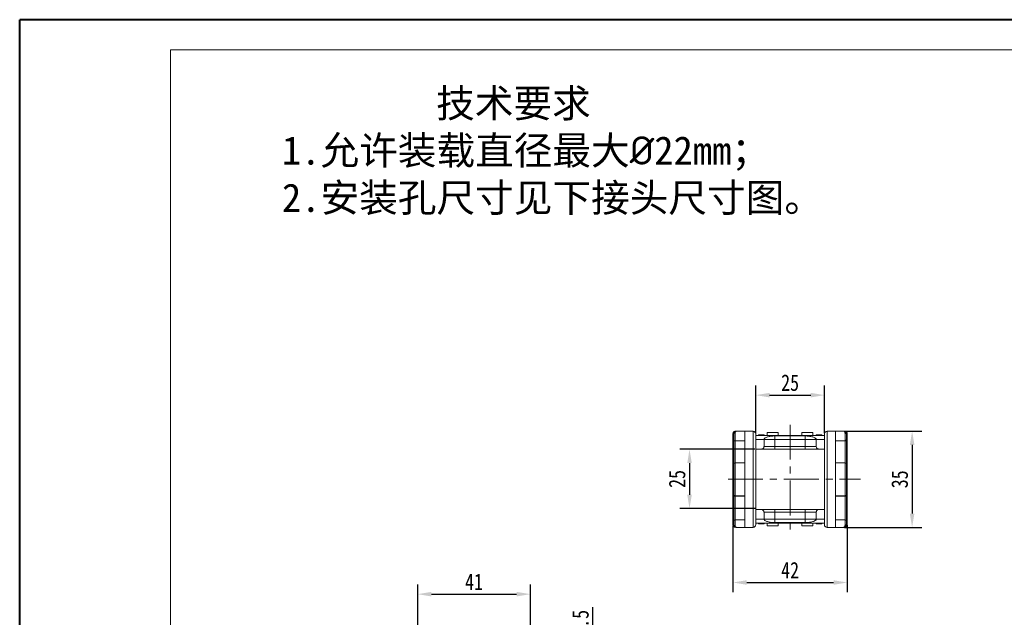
# Model space of a CAD drawing. Header units: millimetres. Extents: x 3117 to 4040, y -135 to 518.
# Tile 5 of 38: x 3117 to 3475, y 300 to 518. Entities that reach past the tile are written whole.
import ezdxf

# ---------------------------------------------------------------- set-up
doc = ezdxf.new("R2010")
doc.units = ezdxf.units.MM
doc.linetypes.add('CENTERX2', pattern=[20.32, 12.7, -2.54, 2.54, -2.54])
doc.styles.get("Standard").update_dxf_attribs({"font": '仿宋_GB2312.ttf', "width": 0.8})
doc.styles.add('样式 6', font='仿宋_GB2312.ttf')
doc.dimstyles.new('副本 ISO-25.1', dxfattribs={"dimtxt": 6, "dimasz": 5, "dimexe": 3.5, "dimexo": 0.625, "dimgap": 1.5, "dimtad": 1, "dimdsep": 46, "dimtxsty": 'Standard', "dimcen": 2.5, "dimadec": 0, "dimazin": 0, "dimtfac": 1, "dimtmove": 0, "dimatfit": 3, "dimfxl": 0, "dimarcsym": 0})

# ---------------------------------------------------------------- blocks, each defined once
blk = doc.blocks.new('*D1897')
at = {"color": 0, "lineweight": -2}
for p, q in [((3261.51, 278.46), (3261.51, 311.91)), ((3302.51, 278.46), (3302.51, 311.91)), ((3266.51, 308.41), (3297.51, 308.41))]:
    blk.add_line(p, q, dxfattribs=at)
at = {"color": 0, "lineweight": 9}
for points in [[(3266.51, 309.24), (3266.51, 307.57), (3261.51, 308.41)], [(3297.51, 309.24), (3297.51, 307.57), (3302.51, 308.41)]]:
    blk.add_solid(points, dxfattribs=at)
at = {"layer": 'Defpoints', "color": 0, "lineweight": 9}
for p in [(3302.51, 308.41), (3261.51, 277.84), (3302.51, 277.84)]:
    blk.add_point(p, dxfattribs=at)
at = {"color": 0, "lineweight": 9, "insert": (3282.01, 312.91), "char_height": 6, "attachment_point": 5}
blk.add_mtext('41', dxfattribs=at)
blk = doc.blocks.new('*D1898')
at = {"color": 0, "lineweight": -2}
for p, q in [((3325.28, 283.66), (3325.28, 303.64)), ((3302.04, 278.66), (3328.78, 278.66)), ((3325.28, 267.16), (3325.28, 278.66)), ((3295.05, 267.16), (3328.78, 267.16)), ((3325.28, 262.16), (3325.28, 257.16))]:
    blk.add_line(p, q, dxfattribs=at)
at = {"color": 0, "lineweight": 9}
for points in [[(3324.45, 283.66), (3326.12, 283.66), (3325.28, 278.66)], [(3324.45, 262.16), (3326.12, 262.16), (3325.28, 267.16)]]:
    blk.add_solid(points, dxfattribs=at)
at = {"layer": 'Defpoints', "color": 0, "lineweight": 9}
for p in [(3301.42, 278.66), (3325.28, 278.66), (3294.42, 267.16)]:
    blk.add_point(p, dxfattribs=at)
at = {"color": 0, "lineweight": 9, "insert": (3320.78, 296.15), "char_height": 6, "attachment_point": 5, "rotation": 90}
blk.add_mtext('11.5', dxfattribs=at)
blk = doc.blocks.new('*D1883')
at = {"color": 0, "lineweight": -2}
for p, q in [((3384.21, 361.15), (3356.96, 361.15)), ((3360.46, 356.15), (3360.46, 344.59)), ((3384.35, 339.59), (3356.96, 339.59))]:
    blk.add_line(p, q, dxfattribs=at)
at = {"color": 0, "lineweight": 9}
for points in [[(3359.63, 356.15), (3361.29, 356.15), (3360.46, 361.15)], [(3359.63, 344.59), (3361.29, 344.59), (3360.46, 339.59)]]:
    blk.add_solid(points, dxfattribs=at)
at = {"layer": 'Defpoints', "color": 0, "lineweight": 9}
for p in [(3384.84, 361.15), (3360.46, 339.59), (3384.98, 339.59)]:
    blk.add_point(p, dxfattribs=at)
at = {"color": 0, "lineweight": 9, "insert": (3355.96, 350.37), "char_height": 6, "attachment_point": 5, "rotation": 90}
blk.add_mtext('25', dxfattribs=at)
blk = doc.blocks.new('*D1884')
at = {"color": 0, "lineweight": -2}
for p, q in [((3416.91, 367.74), (3445, 367.74)), ((3441.5, 362.74), (3441.5, 337.74)), ((3416.91, 332.74), (3445, 332.74))]:
    blk.add_line(p, q, dxfattribs=at)
at = {"color": 0, "lineweight": 9}
for points in [[(3440.67, 362.74), (3442.34, 362.74), (3441.5, 367.74)], [(3440.67, 337.74), (3442.34, 337.74), (3441.5, 332.74)]]:
    blk.add_solid(points, dxfattribs=at)
at = {"layer": 'Defpoints', "color": 0, "lineweight": 9}
for p in [(3416.28, 367.74), (3416.28, 332.74), (3441.5, 332.74)]:
    blk.add_point(p, dxfattribs=at)
at = {"color": 0, "lineweight": 9, "insert": (3437, 350.24), "char_height": 6, "attachment_point": 5, "rotation": 90}
blk.add_mtext('35', dxfattribs=at)
blk = doc.blocks.new('*D1899')
at = {"color": 0, "lineweight": -2}
for p, q in [((3384.58, 367.09), (3384.58, 384.39)), ((3409.58, 367.09), (3409.58, 384.39)), ((3389.58, 380.89), (3404.58, 380.89))]:
    blk.add_line(p, q, dxfattribs=at)
at = {"color": 0, "lineweight": 9}
for points in [[(3389.58, 381.72), (3389.58, 380.05), (3384.58, 380.89)], [(3404.58, 381.72), (3404.58, 380.05), (3409.58, 380.89)]]:
    blk.add_solid(points, dxfattribs=at)
at = {"layer": 'Defpoints', "color": 0, "lineweight": 9}
for p in [(3409.58, 380.89), (3384.58, 366.46), (3409.58, 366.46)]:
    blk.add_point(p, dxfattribs=at)
at = {"color": 0, "lineweight": 9, "insert": (3397.08, 385.39), "char_height": 6, "attachment_point": 5}
blk.add_mtext('25', dxfattribs=at)
blk = doc.blocks.new('*D1900')
at = {"color": 0, "lineweight": -2}
for p, q in [((3417.88, 333.52), (3417.88, 309.15)), ((3376.28, 333.32), (3376.28, 309.15)), ((3381.28, 312.65), (3412.88, 312.65))]:
    blk.add_line(p, q, dxfattribs=at)
at = {"color": 0, "lineweight": 9}
for points in [[(3381.28, 313.48), (3381.28, 311.82), (3376.28, 312.65)], [(3412.88, 313.48), (3412.88, 311.82), (3417.88, 312.65)]]:
    blk.add_solid(points, dxfattribs=at)
at = {"layer": 'Defpoints', "color": 0, "lineweight": 9}
for p in [(3376.28, 333.95), (3417.88, 334.14), (3417.88, 312.65)]:
    blk.add_point(p, dxfattribs=at)
at = {"color": 0, "lineweight": 9, "insert": (3397.08, 317.15), "char_height": 6, "attachment_point": 5}
blk.add_mtext('42', dxfattribs=at)

msp = doc.modelspace()

# ---------------------------------------------------------------- linework, layer by layer
at = {"color": 7, "lineweight": 40}
for p in [(3116.593, -134.541), (4038.833, 517.615)]:
    msp.add_line(p, (3116.593, 517.615), dxfattribs=at)
at = {"color": 7, "lineweight": 13}
for p in [(3171.488, -123.562), (4027.854, 506.635)]:
    msp.add_line(p, (3171.488, 506.635), dxfattribs=at)
at = {"color": 1, "linetype": 'CENTERX2', "lineweight": 13}
for p, q in [((3397.078, 370.098), (3397.078, 330.38)), ((3374.479, 350.239), (3422.654, 350.239))]:
    msp.add_line(p, q, dxfattribs=at)
at = {"color": 7, "linetype": 'Continuous', "lineweight": 15}
for p, q in [((3376.278, 356.339), (3376.278, 366.739)), ((3377.078, 367.072), (3377.078, 364.189)), ((3377.278, 367.739), (3377.578, 367.739)), ((3380.578, 367.739), (3377.578, 367.739)), ((3380.578, 367.739), (3380.578, 332.739)), ((3383.578, 367.739), (3380.578, 367.739)), ((3383.578, 367.739), (3383.578, 332.739)), ((3397.078, 366.239), (3384.578, 366.239)), ((3384.578, 366.204), (3397.078, 366.204)), ((3385.553, 366.439), (3385.553, 366.239)), ((3386.175, 366.439), (3386.175, 366.239)), ((3386.666, 366.439), (3386.666, 366.239)), ((3387.118, 366.439), (3387.066, 366.439)), ((3387.072, 366.439), (3387.072, 366.239)), ((3387.578, 366.439), (3387.578, 366.239)), ((3388.778, 367.239), (3392.778, 367.239)), ((3388.778, 366.239), (3388.778, 367.239)), ((3397.078, 366.031), (3391.578, 366.031)), ((3391.578, 364.739), (3391.578, 366.031)), ((3392.778, 367.239), (3392.778, 366.239)), ((3409.578, 366.239), (3397.078, 366.239)), ((3397.078, 366.204), (3409.578, 366.204)), ((3402.578, 366.031), (3397.078, 366.031)), ((3401.378, 367.239), (3405.378, 367.239)), ((3401.378, 366.239), (3401.378, 367.239)), ((3402.578, 364.739), (3402.578, 366.031)), ((3405.378, 367.239), (3405.378, 366.239)), ((3406.578, 366.439), (3406.578, 366.239)), ((3407.182, 366.439), (3407.182, 366.239)), ((3407.219, 366.439), (3407.182, 366.439)), ((3407.219, 366.439), (3407.219, 366.239)), ((3407.405, 366.439), (3407.405, 366.239)), ((3407.728, 366.439), (3407.728, 366.239)), ((3408.578, 366.439), (3408.578, 366.239)), ((3408.604, 366.439), (3408.604, 366.239)), ((3410.578, 332.739), (3410.578, 367.739)), ((3413.578, 367.739), (3410.578, 367.739)), ((3413.578, 332.739), (3413.578, 367.739)), ((3416.578, 367.739), (3413.578, 367.739)), ((3416.578, 367.739), (3416.878, 367.739)), ((3417.078, 364.189), (3417.078, 367.072)), ((3417.878, 366.739), (3417.878, 356.339)), ((3377.078, 364.189), (3380.578, 364.189)), ((3377.078, 356.239), (3377.078, 364.189)), ((3384.578, 364.739), (3387.578, 364.739)), ((3387.578, 364.739), (3391.578, 364.739)), ((3387.578, 364.739), (3387.578, 362.239)), ((3391.578, 362.239), (3387.578, 362.239)), ((3391.578, 364.739), (3391.578, 362.239)), ((3391.578, 364.739), (3397.078, 364.739)), ((3391.578, 362.239), (3391.578, 361.239)), ((3397.078, 362.239), (3391.578, 362.239)), ((3397.078, 364.739), (3402.578, 364.739)), ((3402.578, 362.239), (3397.078, 362.239)), ((3402.578, 364.739), (3406.578, 364.739)), ((3402.578, 362.239), (3402.578, 364.739)), ((3406.578, 362.239), (3402.578, 362.239)), ((3402.578, 362.239), (3402.578, 361.239)), ((3409.578, 364.739), (3406.578, 364.739)), ((3406.578, 362.239), (3406.578, 364.739)), ((3413.578, 364.189), (3417.078, 364.189)), ((3417.078, 364.189), (3417.078, 356.239)), ((3384.578, 361.239), (3386.578, 361.239)), ((3391.578, 361.239), (3397.078, 361.239)), ((3397.078, 361.239), (3402.578, 361.239)), ((3407.578, 361.239), (3409.578, 361.239)), ((3376.578, 356.339), (3376.278, 356.339)), ((3376.278, 344.139), (3376.278, 356.339)), ((3380.578, 356.239), (3377.078, 356.239)), ((3377.078, 356.239), (3377.078, 350.239)), ((3417.078, 356.239), (3413.578, 356.239)), ((3417.078, 344.239), (3417.078, 356.239)), ((3417.878, 356.339), (3417.578, 356.339)), ((3417.878, 356.339), (3417.878, 344.139)), ((3377.078, 350.239), (3377.078, 344.239)), ((3376.278, 344.139), (3376.578, 344.139)), ((3376.278, 333.739), (3376.278, 344.139)), ((3376.578, 344.668), (3376.578, 343.972)), ((3377.078, 344.239), (3380.578, 344.239)), ((3377.078, 344.142), (3377.078, 344.239)), ((3377.078, 344.142), (3380.578, 344.142)), ((3377.078, 335.417), (3377.078, 344.142)), ((3413.578, 344.239), (3417.078, 344.239)), ((3417.078, 344.142), (3413.578, 344.142)), ((3417.078, 344.239), (3417.078, 344.142)), ((3417.078, 344.142), (3417.078, 335.417)), ((3417.578, 343.972), (3417.578, 344.668)), ((3417.578, 344.139), (3417.878, 344.139)), ((3417.878, 344.139), (3417.878, 333.739)), ((3376.578, 343.972), (3376.578, 335.247)), ((3417.578, 335.247), (3417.578, 343.972)), ((3384.578, 339.239), (3386.578, 339.239)), ((3387.578, 338.239), (3387.578, 335.739)), ((3387.578, 338.239), (3391.578, 338.239)), ((3391.578, 338.239), (3391.578, 339.239)), ((3397.078, 339.239), (3391.578, 339.239)), ((3391.578, 338.239), (3391.578, 335.739)), ((3391.578, 338.239), (3397.078, 338.239)), ((3402.578, 339.239), (3397.078, 339.239)), ((3397.078, 338.239), (3402.578, 338.239)), ((3402.578, 338.239), (3402.578, 339.239)), ((3402.578, 338.239), (3406.578, 338.239)), ((3402.578, 335.739), (3402.578, 338.239)), ((3406.578, 335.739), (3406.578, 338.239)), ((3409.578, 339.239), (3407.578, 339.239)), ((3376.578, 335.247), (3376.578, 334.739)), ((3377.078, 335.417), (3377.078, 333.406)), ((3380.578, 335.417), (3377.078, 335.417)), ((3384.578, 335.739), (3387.578, 335.739)), ((3397.078, 334.274), (3384.578, 334.274)), ((3384.578, 334.239), (3397.078, 334.239)), ((3385.553, 334.039), (3385.553, 334.239)), ((3385.578, 334.039), (3385.578, 334.239)), ((3386.429, 334.039), (3386.429, 334.239)), ((3386.752, 334.039), (3386.752, 334.239)), ((3386.937, 334.039), (3386.937, 334.239)), ((3386.937, 334.039), (3386.975, 334.039)), ((3386.975, 334.039), (3386.975, 334.239)), ((3391.578, 335.739), (3387.578, 335.739)), ((3387.578, 334.039), (3387.578, 334.239)), ((3388.778, 334.239), (3388.778, 333.239)), ((3391.578, 335.739), (3391.578, 334.447)), ((3397.078, 335.739), (3391.578, 335.739)), ((3391.578, 334.447), (3397.078, 334.447)), ((3392.778, 334.239), (3392.778, 333.239)), ((3402.578, 335.739), (3397.078, 335.739)), ((3397.078, 334.447), (3402.578, 334.447)), ((3409.578, 334.274), (3397.078, 334.274)), ((3397.078, 334.239), (3409.578, 334.239)), ((3401.378, 333.239), (3401.378, 334.239)), ((3402.578, 334.447), (3402.578, 335.739)), ((3406.578, 335.739), (3402.578, 335.739)), ((3405.378, 334.239), (3405.378, 333.239)), ((3406.578, 335.739), (3409.578, 335.739)), ((3406.578, 334.039), (3406.578, 334.239)), ((3406.758, 334.039), (3406.792, 334.039)), ((3407.085, 334.039), (3407.085, 334.239)), ((3407.458, 334.039), (3407.512, 334.039)), ((3407.491, 334.039), (3407.491, 334.239)), ((3407.519, 334.039), (3407.529, 334.039)), ((3407.982, 334.039), (3407.982, 334.239)), ((3408.604, 334.039), (3408.604, 334.239)), ((3417.078, 335.417), (3413.578, 335.417)), ((3417.078, 333.406), (3417.078, 335.417)), ((3417.578, 334.739), (3417.578, 335.247)), ((3377.578, 332.739), (3377.278, 332.739)), ((3377.578, 332.739), (3380.578, 332.739)), ((3380.578, 332.739), (3383.578, 332.739)), ((3392.778, 333.239), (3388.778, 333.239)), ((3405.378, 333.239), (3401.378, 333.239)), ((3410.578, 332.739), (3413.578, 332.739)), ((3413.578, 332.739), (3416.578, 332.739)), ((3416.878, 332.739), (3416.578, 332.739))]:
    msp.add_line(p, q, dxfattribs=at)
at = {"color": 7, "linetype": 'Continuous', "lineweight": 15, "flags": 128}
for points in [[(3377.078, 344.142), (3376.981, 344.138), (3376.887, 344.129), (3376.801, 344.113), (3376.725, 344.092), (3376.663, 344.066), (3376.617, 344.037), (3376.588, 344.005), (3376.578, 343.972)], [(3417.078, 344.142), (3417.176, 344.138), (3417.27, 344.129), (3417.356, 344.113), (3417.432, 344.092), (3417.494, 344.066), (3417.54, 344.037), (3417.569, 344.005), (3417.578, 343.972)], [(3377.078, 335.417), (3376.981, 335.413), (3376.887, 335.404), (3376.801, 335.388), (3376.725, 335.367), (3376.663, 335.341), (3376.617, 335.312), (3376.588, 335.28), (3376.578, 335.247)], [(3417.578, 335.247), (3417.569, 335.28), (3417.54, 335.312), (3417.494, 335.341), (3417.432, 335.367), (3417.356, 335.388), (3417.27, 335.404), (3417.176, 335.413), (3417.078, 335.417)]]:
    msp.add_lwpolyline(points, dxfattribs=at)
at = {"color": 7, "linetype": 'Continuous', "lineweight": 15}
for centre, radius, start, end in [((3377.009, 366.635), 0.443, 80.98068, 166.39946), ((3383.578, 366.739), 1, 0, 90), ((3410.578, 366.739), 1, 90, 180), ((3417.148, 366.635), 0.443, 13.60054, 99.01932), ((3377.029, 364.641), 0.455, 188.14488, 276.30375), ((3417.128, 364.641), 0.455, 263.69625, 351.85512), ((3377.078, 355.739), 0.5, 90, 180), ((3417.078, 355.739), 0.5, 0, 90), ((3377.078, 344.739), 0.5, 180, 270), ((3417.078, 344.739), 0.5, 270, 0), ((3377.009, 333.843), 0.443, 193.60053, 279.01929), ((3383.578, 333.739), 1, 270, 0), ((3410.578, 333.739), 1, 180, 270), ((3417.148, 333.843), 0.443, 260.98068, 346.39946)]:
    msp.add_arc(centre, radius, start, end, dxfattribs=at)
for points, knots in [([(3376.278, 366.739), (3376.29, 366.852), (3376.312, 367.076), (3376.484, 367.376), (3376.738, 367.602), (3377.019, 367.722), (3377.205, 367.734), (3377.278, 367.739)], [0, 0, 0, 0, 0.2146939, 0.4293877, 0.6440816, 0.8587754, 1, 1, 1, 1]), ([(3376.578, 366.739), (3376.595, 366.874), (3376.631, 367.162), (3376.881, 367.488), (3377.211, 367.7), (3377.456, 367.726), (3377.578, 367.739)], [0, 0, 0, 0, 0.23435876, 0.49821551, 0.74848117, 1, 1, 1, 1]), ([(3376.578, 365.739), (3376.578, 365.628), (3376.578, 365.406), (3376.578, 365.091), (3376.578, 364.803), (3376.578, 364.652), (3376.578, 364.577)], [0, 0, 0, 0, 0.2498972, 0.4999949, 0.7498974, 1, 1, 1, 1]), ([(3377.578, 367.739), (3377.535, 367.735), (3377.456, 367.727), (3377.344, 367.667), (3377.224, 367.558), (3377.11, 367.374), (3377.088, 367.166), (3377.078, 367.072)], [0, 0, 0, 0, 0.185748, 0.340653, 0.4998035, 0.7735576, 1, 1, 1, 1]), ([(3384.578, 366.739), (3384.578, 366.726), (3384.578, 366.699), (3384.578, 366.48), (3384.578, 366.122), (3384.578, 365.597), (3384.578, 364.915), (3384.578, 364.067), (3384.578, 363.069), (3384.578, 361.927), (3384.578, 360.661), (3384.578, 359.443), (3384.578, 358.324), (3384.578, 357.337), (3384.578, 356.168), (3384.578, 354.806), (3384.578, 353.276), (3384.578, 351.749), (3384.578, 350.742), (3384.578, 350.239)], [0, 0, 0, 0, 0.0582413, 0.1164929, 0.1782263, 0.2399799, 0.3042867, 0.3686138, 0.4342889, 0.4999847, 0.5656598, 0.6313557, 0.6742673, 0.7170903, 0.76002, 0.8217534, 0.883507, 0.9417484, 1, 1, 1, 1]), ([(3386.175, 366.439), (3386.088, 366.439), (3385.936, 366.439), (3385.752, 366.439), (3385.628, 366.439), (3385.562, 366.439), (3385.556, 366.439), (3385.553, 366.439)], [0, 0, 0, 0, 0.2588207, 0.4475143, 0.6357944, 0.8285504, 1, 1, 1, 1]), ([(3386.666, 366.439), (3386.636, 366.439), (3386.581, 366.439), (3386.437, 366.439), (3386.298, 366.439), (3386.209, 366.439), (3386.175, 366.439)], [0, 0, 0, 0, 0.3177075, 0.5805615, 0.8440383, 1, 1, 1, 1]), ([(3387.072, 366.439), (3387.013, 366.439), (3386.9, 366.439), (3386.769, 366.439), (3386.7, 366.439), (3386.674, 366.439), (3386.666, 366.439)], [0, 0, 0, 0, 0.3322101, 0.6324915, 0.8907691, 1, 1, 1, 1]), ([(3387.578, 366.439), (3387.573, 366.439), (3387.564, 366.439), (3387.465, 366.439), (3387.335, 366.439), (3387.194, 366.439), (3387.105, 366.439), (3387.072, 366.439)], [0, 0, 0, 0, 0.3041982, 0.5007282, 0.6977872, 0.8877742, 1, 1, 1, 1]), ([(3391.578, 366.031), (3391.325, 366.025), (3390.869, 366.014), (3390.257, 365.946), (3389.676, 365.855), (3389.103, 365.728), (3388.57, 365.564), (3388.14, 365.379), (3387.822, 365.177), (3387.618, 364.962), (3387.592, 364.813), (3387.578, 364.739)], [0, 0, 0, 0, 0.1093621, 0.1968082, 0.2844011, 0.4017339, 0.5191396, 0.6376912, 0.7562574, 0.8781271, 1, 1, 1, 1]), ([(3406.578, 364.739), (3406.568, 364.806), (3406.547, 364.939), (3406.37, 365.147), (3406.062, 365.358), (3405.598, 365.562), (3405.01, 365.741), (3404.405, 365.869), (3403.833, 365.954), (3403.263, 366.015), (3402.831, 366.025), (3402.578, 366.031)], [0, 0, 0, 0, 0.1095315, 0.2190611, 0.3491596, 0.4792384, 0.6076094, 0.7358657, 0.8134525, 0.8909402, 1, 1, 1, 1]), ([(3407.182, 366.439), (3407.092, 366.439), (3406.946, 366.439), (3406.765, 366.439), (3406.649, 366.439), (3406.587, 366.439), (3406.581, 366.439), (3406.578, 366.439)], [0, 0, 0, 0, 0.2738659, 0.4486362, 0.6243032, 0.842711, 1, 1, 1, 1]), ([(3407.405, 366.439), (3407.391, 366.439), (3407.363, 366.439), (3407.323, 366.439), (3407.288, 366.439), (3407.259, 366.439), (3407.239, 366.439), (3407.23, 366.439)], [0, 0, 0, 0, 0.2619684, 0.525285, 0.6880141, 0.8515139, 1, 1, 1, 1]), ([(3407.728, 366.439), (3407.705, 366.439), (3407.659, 366.439), (3407.598, 366.439), (3407.545, 366.439), (3407.5, 366.439), (3407.455, 366.439), (3407.422, 366.439), (3407.405, 366.439)], [0, 0, 0, 0, 0.2244963, 0.4490112, 0.5864416, 0.7239077, 0.861725, 1, 1, 1, 1]), ([(3408.578, 366.439), (3408.522, 366.439), (3408.407, 366.439), (3408.226, 366.439), (3408.049, 366.439), (3407.881, 366.439), (3407.777, 366.439), (3407.728, 366.439)], [0, 0, 0, 0, 0.1664245, 0.33807153, 0.5641458, 0.79608384, 1, 1, 1, 1]), ([(3407.927, 366.439), (3407.881, 366.439), (3407.83, 366.439), (3407.785, 366.439), (3407.781, 366.439)], [0, 0, 0, 0, 0.911173, 1, 1, 1, 1]), ([(3409.578, 350.239), (3409.578, 350.742), (3409.578, 351.749), (3409.578, 353.275), (3409.578, 354.806), (3409.578, 356.343), (3409.578, 357.842), (3409.578, 359.293), (3409.578, 360.661), (3409.578, 361.927), (3409.578, 363.069), (3409.578, 363.958), (3409.578, 364.637), (3409.578, 365.148), (3409.578, 365.657), (3409.578, 366.122), (3409.578, 366.48), (3409.578, 366.699), (3409.578, 366.726), (3409.578, 366.739)], [0, 0, 0, 0, 0.0582413, 0.1164929, 0.1782263, 0.2399799, 0.3042867, 0.3686138, 0.4342889, 0.4999847, 0.5656598, 0.6313557, 0.6742673, 0.7170903, 0.76002, 0.8217534, 0.883507, 0.9417484, 1, 1, 1, 1]), ([(3417.078, 367.072), (3417.069, 367.167), (3417.057, 367.297), (3417.003, 367.428), (3416.96, 367.507), (3416.897, 367.591), (3416.813, 367.667), (3416.701, 367.727), (3416.622, 367.735), (3416.578, 367.739)], [0, 0, 0, 0, 0.22627722, 0.31213319, 0.4034953, 0.50054218, 0.65955923, 0.81436423, 1, 1, 1, 1]), ([(3416.578, 367.739), (3416.701, 367.726), (3416.946, 367.7), (3417.276, 367.488), (3417.526, 367.162), (3417.562, 366.874), (3417.578, 366.739)], [0, 0, 0, 0, 0.2515188, 0.50178442, 0.76563227, 1, 1, 1, 1]), ([(3416.878, 367.739), (3416.991, 367.728), (3417.216, 367.706), (3417.515, 367.534), (3417.742, 367.28), (3417.861, 366.999), (3417.874, 366.813), (3417.878, 366.739)], [0, 0, 0, 0, 0.2146939, 0.4293877, 0.6440816, 0.8587754, 1, 1, 1, 1]), ([(3417.578, 364.577), (3417.578, 364.652), (3417.578, 364.803), (3417.578, 365.091), (3417.578, 365.406), (3417.578, 365.628), (3417.578, 365.739)], [0, 0, 0, 0, 0.2498972, 0.4999949, 0.7498974, 1, 1, 1, 1]), ([(3376.578, 364.577), (3376.578, 364.18), (3376.578, 363.379), (3376.578, 361.998), (3376.578, 360.478), (3376.578, 358.819), (3376.578, 357.254), (3376.578, 356.222), (3376.578, 355.81)], [0, 0, 0, 0, 0.169497, 0.3421873, 0.5178857, 0.6979084, 0.8792121, 1, 1, 1, 1]), ([(3387.578, 362.239), (3387.567, 362.127), (3387.545, 361.902), (3387.373, 361.602), (3387.119, 361.376), (3386.838, 361.256), (3386.652, 361.244), (3386.578, 361.239)], [0, 0, 0, 0, 0.2146939, 0.4293877, 0.6440816, 0.8587754, 1, 1, 1, 1]), ([(3407.578, 361.239), (3407.466, 361.25), (3407.241, 361.272), (3406.942, 361.445), (3406.715, 361.698), (3406.596, 361.98), (3406.583, 362.165), (3406.578, 362.239)], [0, 0, 0, 0, 0.2146939, 0.4293877, 0.6440816, 0.8587754, 1, 1, 1, 1]), ([(3417.578, 355.81), (3417.578, 356.222), (3417.578, 357.254), (3417.578, 358.819), (3417.578, 360.478), (3417.578, 361.998), (3417.578, 363.379), (3417.578, 364.18), (3417.578, 364.577)], [0, 0, 0, 0, 0.12074341, 0.30204757, 0.48211432, 0.65776965, 0.83048187, 1, 1, 1, 1]), ([(3386.578, 361.239), (3386.586, 361.239), (3386.601, 361.239), (3386.723, 361.239), (3386.904, 361.239), (3387.131, 361.239), (3387.475, 361.239), (3387.909, 361.239), (3388.42, 361.239), (3388.835, 361.239), (3389.274, 361.239), (3389.875, 361.239), (3390.645, 361.239), (3391.274, 361.239), (3391.578, 361.239)], [0, 0, 0, 0, 0.0802172, 0.1598087, 0.2400554, 0.3043726, 0.3687569, 0.500021, 0.5657067, 0.6314609, 0.6957781, 0.7601624, 0.8835683, 1, 1, 1, 1]), ([(3402.578, 361.239), (3402.788, 361.239), (3403.207, 361.239), (3403.825, 361.239), (3404.384, 361.239), (3404.882, 361.239), (3405.47, 361.239), (3406.005, 361.239), (3406.466, 361.239), (3406.769, 361.239), (3407.026, 361.239), (3407.298, 361.239), (3407.529, 361.239), (3407.562, 361.239), (3407.578, 361.239)], [0, 0, 0, 0, 0.0802172, 0.1598087, 0.2400554, 0.3043726, 0.3687569, 0.500021, 0.5657067, 0.6314609, 0.6957781, 0.7601624, 0.8835683, 1, 1, 1, 1]), ([(3376.578, 355.739), (3376.578, 355.731), (3376.578, 355.715), (3376.578, 355.583), (3376.578, 355.383), (3376.578, 355.131), (3376.578, 354.753), (3376.578, 354.275), (3376.578, 353.713), (3376.578, 353.257), (3376.578, 352.774), (3376.578, 352.112), (3376.578, 351.265), (3376.578, 350.575), (3376.578, 350.239)], [0, 0, 0, 0, 0.0776315, 0.157699, 0.2400414, 0.3043628, 0.3687452, 0.5000117, 0.5657018, 0.6314541, 0.6957755, 0.7601579, 0.8835661, 1, 1, 1, 1]), ([(3417.578, 350.239), (3417.578, 350.463), (3417.578, 350.917), (3417.578, 351.597), (3417.578, 352.22), (3417.578, 352.773), (3417.578, 353.42), (3417.578, 354.009), (3417.578, 354.516), (3417.578, 354.848), (3417.578, 355.131), (3417.578, 355.431), (3417.578, 355.685), (3417.578, 355.721), (3417.578, 355.739)], [0, 0, 0, 0, 0.07764517, 0.15769887, 0.2400413, 0.3043627, 0.36874511, 0.50001168, 0.56570172, 0.63145408, 0.69577549, 0.7601579, 0.88356612, 1, 1, 1, 1]), ([(3376.578, 350.239), (3376.578, 350.016), (3376.578, 349.562), (3376.578, 348.881), (3376.578, 348.258), (3376.578, 347.705), (3376.578, 347.058), (3376.578, 346.47), (3376.578, 345.963), (3376.578, 345.63), (3376.578, 345.347), (3376.578, 345.047), (3376.578, 344.793), (3376.578, 344.757), (3376.578, 344.739)], [0, 0, 0, 0, 0.0776452, 0.1576989, 0.2400413, 0.3043627, 0.3687451, 0.5000117, 0.5657017, 0.6314541, 0.6957755, 0.7601579, 0.8835661, 1, 1, 1, 1]), ([(3384.578, 350.239), (3384.578, 349.736), (3384.578, 348.73), (3384.578, 347.203), (3384.578, 345.673), (3384.578, 344.135), (3384.578, 342.636), (3384.578, 341.185), (3384.578, 339.817), (3384.578, 338.551), (3384.578, 337.409), (3384.578, 336.52), (3384.578, 335.841), (3384.578, 335.33), (3384.578, 334.821), (3384.578, 334.356), (3384.578, 333.998), (3384.578, 333.779), (3384.578, 333.752), (3384.578, 333.739)], [0, 0, 0, 0, 0.0582413, 0.1164929, 0.1782263, 0.2399799, 0.3042867, 0.3686138, 0.4342889, 0.4999847, 0.5656598, 0.6313557, 0.6742673, 0.7170903, 0.76002, 0.8217534, 0.883507, 0.9417484, 1, 1, 1, 1]), ([(3409.578, 333.739), (3409.578, 333.752), (3409.578, 333.779), (3409.578, 333.998), (3409.578, 334.356), (3409.578, 334.881), (3409.578, 335.563), (3409.578, 336.411), (3409.578, 337.409), (3409.578, 338.551), (3409.578, 339.817), (3409.578, 341.035), (3409.578, 342.154), (3409.578, 343.141), (3409.578, 344.31), (3409.578, 345.672), (3409.578, 347.202), (3409.578, 348.729), (3409.578, 349.736), (3409.578, 350.239)], [0, 0, 0, 0, 0.0582413, 0.1164929, 0.1782263, 0.2399799, 0.3042867, 0.3686138, 0.4342889, 0.4999847, 0.5656598, 0.6313557, 0.6742673, 0.7170903, 0.76002, 0.8217534, 0.883507, 0.9417484, 1, 1, 1, 1]), ([(3417.578, 344.739), (3417.578, 344.747), (3417.578, 344.763), (3417.578, 344.895), (3417.578, 345.095), (3417.578, 345.347), (3417.578, 345.725), (3417.578, 346.203), (3417.578, 346.765), (3417.578, 347.221), (3417.578, 347.705), (3417.578, 348.366), (3417.578, 349.213), (3417.578, 349.904), (3417.578, 350.239)], [0, 0, 0, 0, 0.0776315, 0.157699, 0.2400414, 0.3043628, 0.3687452, 0.5000117, 0.5657018, 0.6314541, 0.6957755, 0.7601579, 0.8835661, 1, 1, 1, 1]), ([(3386.578, 339.239), (3386.691, 339.228), (3386.916, 339.206), (3387.215, 339.034), (3387.442, 338.78), (3387.561, 338.499), (3387.574, 338.313), (3387.578, 338.239)], [0, 0, 0, 0, 0.2146939, 0.4293877, 0.6440816, 0.8587754, 1, 1, 1, 1]), ([(3391.578, 339.239), (3391.368, 339.239), (3390.95, 339.239), (3390.332, 339.239), (3389.773, 339.239), (3389.275, 339.239), (3388.687, 339.239), (3388.152, 339.239), (3387.691, 339.239), (3387.388, 339.239), (3387.131, 339.239), (3386.859, 339.239), (3386.628, 339.239), (3386.595, 339.239), (3386.578, 339.239)], [0, 0, 0, 0, 0.0802172, 0.1598087, 0.2400554, 0.3043726, 0.3687569, 0.500021, 0.5657067, 0.6314609, 0.6957781, 0.7601624, 0.8835683, 1, 1, 1, 1]), ([(3407.578, 339.239), (3407.571, 339.239), (3407.556, 339.239), (3407.434, 339.239), (3407.253, 339.239), (3407.026, 339.239), (3406.682, 339.239), (3406.248, 339.239), (3405.737, 339.239), (3405.322, 339.239), (3404.882, 339.239), (3404.281, 339.239), (3403.512, 339.239), (3402.883, 339.239), (3402.578, 339.239)], [0, 0, 0, 0, 0.0802172, 0.1598087, 0.2400554, 0.3043726, 0.3687569, 0.500021, 0.5657067, 0.6314609, 0.6957781, 0.7601624, 0.8835683, 1, 1, 1, 1]), ([(3406.578, 338.239), (3406.59, 338.352), (3406.612, 338.576), (3406.784, 338.876), (3407.038, 339.102), (3407.319, 339.222), (3407.505, 339.234), (3407.578, 339.239)], [0, 0, 0, 0, 0.2146939, 0.4293877, 0.6440816, 0.8587754, 1, 1, 1, 1]), ([(3377.278, 332.739), (3377.166, 332.75), (3376.941, 332.772), (3376.642, 332.945), (3376.415, 333.198), (3376.296, 333.48), (3376.283, 333.665), (3376.278, 333.739)], [0, 0, 0, 0, 0.2146939, 0.4293877, 0.6440816, 0.8587754, 1, 1, 1, 1]), ([(3377.578, 332.739), (3377.456, 332.752), (3377.211, 332.778), (3376.881, 332.99), (3376.631, 333.316), (3376.595, 333.604), (3376.578, 333.739)], [0, 0, 0, 0, 0.25113093, 0.50180461, 0.76564074, 1, 1, 1, 1]), ([(3377.078, 333.406), (3377.088, 333.311), (3377.1, 333.181), (3377.154, 333.05), (3377.197, 332.971), (3377.259, 332.887), (3377.344, 332.811), (3377.456, 332.751), (3377.535, 332.743), (3377.578, 332.739)], [0, 0, 0, 0, 0.22627722, 0.31213319, 0.4034953, 0.50054218, 0.65955923, 0.81436423, 1, 1, 1, 1]), ([(3385.578, 334.039), (3385.636, 334.039), (3385.752, 334.039), (3385.933, 334.039), (3386.11, 334.039), (3386.277, 334.039), (3386.38, 334.039), (3386.429, 334.039)], [0, 0, 0, 0, 0.1679455, 0.341137, 0.5665458, 0.797629, 1, 1, 1, 1]), ([(3386.23, 334.039), (3386.276, 334.039), (3386.328, 334.039), (3386.372, 334.039), (3386.376, 334.039)], [0, 0, 0, 0, 0.9152991, 1, 1, 1, 1]), ([(3386.429, 334.039), (3386.452, 334.039), (3386.498, 334.039), (3386.559, 334.039), (3386.612, 334.039), (3386.657, 334.039), (3386.702, 334.039), (3386.735, 334.039), (3386.752, 334.039)], [0, 0, 0, 0, 0.2244961, 0.449011, 0.586441, 0.7239074, 0.8617265, 1, 1, 1, 1]), ([(3386.752, 334.039), (3386.766, 334.039), (3386.794, 334.039), (3386.84, 334.039), (3386.882, 334.039), (3386.911, 334.039), (3386.923, 334.039)], [0, 0, 0, 0, 0.2686637, 0.5384784, 0.8076151, 1, 1, 1, 1]), ([(3386.975, 334.039), (3387.065, 334.039), (3387.211, 334.039), (3387.392, 334.039), (3387.5, 334.039), (3387.568, 334.039), (3387.575, 334.039), (3387.578, 334.039)], [0, 0, 0, 0, 0.2740403, 0.4484179, 0.6234629, 0.8036359, 1, 1, 1, 1]), ([(3387.578, 335.739), (3387.589, 335.672), (3387.61, 335.539), (3387.787, 335.331), (3388.095, 335.12), (3388.559, 334.916), (3389.147, 334.738), (3389.752, 334.609), (3390.323, 334.525), (3390.894, 334.463), (3391.326, 334.453), (3391.578, 334.447)], [0, 0, 0, 0, 0.1095315, 0.2190611, 0.3491596, 0.4792384, 0.6076094, 0.7358657, 0.8134525, 0.8909402, 1, 1, 1, 1]), ([(3402.578, 334.447), (3402.832, 334.453), (3403.288, 334.464), (3403.899, 334.532), (3404.48, 334.623), (3405.054, 334.75), (3405.587, 334.914), (3406.017, 335.099), (3406.335, 335.301), (3406.539, 335.517), (3406.565, 335.665), (3406.578, 335.739)], [0, 0, 0, 0, 0.10936209, 0.19680816, 0.28440112, 0.4017339, 0.51913959, 0.63769119, 0.75625737, 0.87812706, 1, 1, 1, 1]), ([(3406.578, 334.039), (3406.587, 334.039), (3406.599, 334.039), (3406.721, 334.039), (3406.849, 334.039), (3406.978, 334.039), (3407.057, 334.039), (3407.085, 334.039)], [0, 0, 0, 0, 0.3645368, 0.5473945, 0.7303624, 0.9066939, 1, 1, 1, 1]), ([(3406.912, 334.039), (3406.938, 334.039), (3406.98, 334.039), (3407.041, 334.039), (3407.075, 334.039), (3407.091, 334.039)], [0, 0, 0, 0, 0.4588709, 0.727785, 1, 1, 1, 1]), ([(3407.085, 334.039), (3407.144, 334.039), (3407.257, 334.039), (3407.389, 334.039), (3407.457, 334.039), (3407.484, 334.039), (3407.491, 334.039)], [0, 0, 0, 0, 0.3322473, 0.632548, 0.894757, 1, 1, 1, 1]), ([(3407.091, 334.039), (3407.119, 334.039), (3407.176, 334.039), (3407.253, 334.039), (3407.297, 334.039), (3407.317, 334.039)], [0, 0, 0, 0, 0.3532315, 0.7186172, 1, 1, 1, 1]), ([(3407.491, 334.039), (3407.521, 334.039), (3407.575, 334.039), (3407.717, 334.039), (3407.856, 334.039), (3407.946, 334.039), (3407.982, 334.039)], [0, 0, 0, 0, 0.3174212, 0.575499, 0.8331856, 1, 1, 1, 1]), ([(3407.512, 334.039), (3407.531, 334.039), (3407.569, 334.039), (3407.697, 334.039), (3407.838, 334.039), (3407.933, 334.039), (3407.979, 334.039)], [0, 0, 0, 0, 0.2914375, 0.557836, 0.7842145, 1, 1, 1, 1]), ([(3407.979, 334.039), (3408.047, 334.039), (3408.189, 334.039), (3408.374, 334.039), (3408.517, 334.039), (3408.595, 334.039), (3408.601, 334.039), (3408.604, 334.039)], [0, 0, 0, 0, 0.1998869, 0.4197239, 0.6192843, 0.839907, 1, 1, 1, 1]), ([(3407.982, 334.039), (3408.07, 334.039), (3408.223, 334.039), (3408.409, 334.039), (3408.531, 334.039), (3408.596, 334.039), (3408.601, 334.039), (3408.604, 334.039)], [0, 0, 0, 0, 0.261808, 0.4515208, 0.6409331, 0.8342683, 1, 1, 1, 1]), ([(3417.578, 333.739), (3417.562, 333.604), (3417.526, 333.316), (3417.276, 332.99), (3416.946, 332.778), (3416.701, 332.752), (3416.578, 332.739)], [0, 0, 0, 0, 0.23435025, 0.49819532, 0.74886904, 1, 1, 1, 1]), ([(3416.578, 332.739), (3416.622, 332.743), (3416.701, 332.751), (3416.813, 332.811), (3416.933, 332.92), (3417.047, 333.104), (3417.069, 333.312), (3417.078, 333.406)], [0, 0, 0, 0, 0.185748, 0.340653, 0.4998035, 0.7735576, 1, 1, 1, 1]), ([(3417.878, 333.739), (3417.867, 333.627), (3417.845, 333.402), (3417.673, 333.102), (3417.419, 332.876), (3417.138, 332.756), (3416.952, 332.744), (3416.878, 332.739)], [0, 0, 0, 0, 0.2146939, 0.4293877, 0.6440816, 0.8587754, 1, 1, 1, 1])]:
    msp.add_open_spline(points, degree=3, knots=knots, dxfattribs=at)
for points in [[(3376.578, 366.739), (3376.578, 366.59), (3376.578, 366.292), (3376.578, 365.923), (3376.578, 365.739)], [(3417.578, 365.739), (3417.578, 365.923), (3417.578, 366.292), (3417.578, 366.59), (3417.578, 366.739)], [(3376.578, 334.739), (3376.578, 334.555), (3376.578, 334.186), (3376.578, 333.888), (3376.578, 333.739)], [(3417.578, 333.739), (3417.578, 333.888), (3417.578, 334.186), (3417.578, 334.555), (3417.578, 334.739)]]:
    msp.add_open_spline(points, degree=3, dxfattribs=at)

# ---------------------------------------------------------------- texts
at = {"insert": (3212.076, 492.346), "char_height": 10.31622, "attachment_point": 1, "style": '样式 6'}
msp.add_mtext('        技术要求\\P1.允许装载直径最大{\\fISOCPEUR|b0|i0|c0|p34;%%C}22mm；\\P2.安装孔尺寸见下接头尺寸图。', dxfattribs=at)

# ---------------------------------------------------------------- dimensions: what is measured, and where the dimension line sits
at = {"color": 5, "lineweight": 9}
for base, p1, p2, picture, middle in [((3409.578, 380.888), (3384.578, 366.463), (3409.578, 366.463), '*D1899', (3397.078, 385.388)), ((3302.515, 308.408), (3261.515, 277.836), (3302.515, 277.836), '*D1897', (3282.015, 312.908))]:
    dim = msp.add_linear_dim(base=base, p1=p1, p2=p2, dimstyle='副本 ISO-25.1', dxfattribs=at)
    dim.commit()
    dim.dimension.update_dxf_attribs({"geometry": picture, "text_midpoint": middle})
for base, p1, p2, picture, middle in [((3441.503, 332.739), (3416.282, 367.739), (3416.282, 332.739), '*D1884', (3437.003, 350.239)), ((3325.284, 278.658), (3294.425, 267.158), (3301.418, 278.658), '*D1898', (3320.784, 296.151))]:
    dim = msp.add_linear_dim(base=base, p1=p1, p2=p2, angle=90, dimstyle='副本 ISO-25.1', dxfattribs=at)
    dim.commit()
    dim.dimension.update_dxf_attribs({"geometry": picture, "text_midpoint": middle})
dim = msp.add_linear_dim(base=(3360.46, 339.589), p1=(3384.836, 361.153), p2=(3384.978, 339.589), angle=90, text='25', dimstyle='副本 ISO-25.1', dxfattribs=at)
dim.commit()
dim.dimension.update_dxf_attribs({"geometry": '*D1883', "text_midpoint": (3355.96, 350.371)})
dim = msp.add_linear_dim(base=(3417.878, 312.649), p1=(3376.278, 333.946), p2=(3417.878, 334.141), text='42', dimstyle='副本 ISO-25.1', dxfattribs=at)
dim.commit()
dim.dimension.update_dxf_attribs({"geometry": '*D1900', "text_midpoint": (3397.078, 317.149)})

doc.saveas('drawing.dxf')
